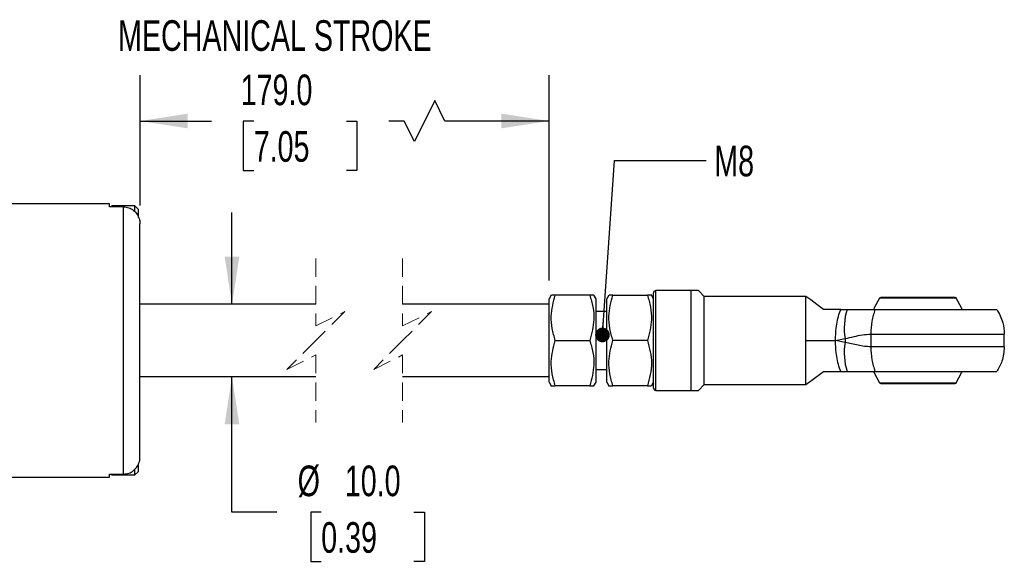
# Model space of a CAD drawing. Header units: millimetres. Extents: x 16 to 683, y 16 to 524.
# Tile 7 of 9: x 408 to 578, y 255 to 348. Entities that reach past the tile are written whole.
import ezdxf

# ---------------------------------------------------------------- set-up
doc = ezdxf.new("R2010")
doc.units = ezdxf.units.MM
doc.header["$LTSCALE"] = 2.5
doc.linetypes.add('HIDDEN', pattern=[1.905, 1.27, -0.635])
doc.layers.add('DIMENSIONS', color=140, linetype='Continuous', lineweight=25)
doc.styles.add('SLDTEXTSTYLE0', font='TXT', dxfattribs={"width": 0.7})
doc.dimstyles.new('SLDDIMSTYLE0', dxfattribs={"dimtxt": 5.39502, "dimasz": 8.255, "dimexe": 0, "dimexo": 0.0625, "dimgap": 1.348755, "dimtad": 0, "dimtih": 1, "dimtoh": 1, "dimlfac": 0.8, "dimrnd": 1e-09, "dimzin": 4, "dimdsep": 46, "dimtxsty": 'SLDTEXTSTYLE0', "dimsah": 1, "dimcen": 0.09, "dimadec": 0, "dimazin": 1, "dimtfac": 1, "dimtmove": 0, "dimatfit": 0, "dimfxl": 0, "dimfrac": 2, "dimtolj": 1, "dimtzin": 12, "dimarcsym": 0})
doc.dimstyles.new('SLDDIMSTYLE4', dxfattribs={"dimtxt": 5.39502, "dimasz": 8.255, "dimexe": 0, "dimexo": 0.0625, "dimgap": 1.348755, "dimtad": 0, "dimtih": 1, "dimtoh": 1, "dimlfac": 0.8, "dimrnd": 1e-09, "dimzin": 4, "dimdsep": 46, "dimtxsty": 'SLDTEXTSTYLE0', "dimsah": 1, "dimcen": 0.09, "dimadec": 0, "dimazin": 1, "dimtfac": 1, "dimtofl": 0, "dimtmove": 0, "dimatfit": 3, "dimfxl": 0, "dimfrac": 2, "dimtolj": 1, "dimtzin": 12, "dimarcsym": 0})
doc.dimstyles.new('SLDDIMSTYLE8', dxfattribs={"dimtxt": 0.18, "dimasz": 2.54, "dimexe": 0, "dimexo": 0.0625, "dimgap": 0, "dimtad": 0, "dimtih": 1, "dimtoh": 1, "dimdec": 0, "dimrnd": 1e-09, "dimzin": 0, "dimdsep": 46, "dimtxsty": 'Standard', "dimblk1": 'DOT', "dimblk2": 'DOT', "dimsah": 1, "dimcen": 0.09, "dimadec": 0, "dimazin": 0, "dimtfac": 2.54, "dimtdec": 0, "dimtofl": 0, "dimtmove": 0, "dimatfit": 3, "dimldrblk": 'DOT', "dimfxl": 0, "dimfrac": 2, "dimtolj": 1, "dimtzin": 0, "dimarcsym": 0})

# ---------------------------------------------------------------- blocks, each defined once
blk = doc.blocks.new('_D_14')
at = {"layer": 'DIMENSIONS'}
for p, q in [((444.55, 299.28), (444.55, 315.16)), ((444.55, 263.38), (444.55, 286.78)), ((452.29, 263.38), (444.55, 263.38)), ((459.98, 263.38), (458.17, 263.38)), ((458.17, 263.38), (458.17, 254.81)), ((476.02, 263.38), (477.83, 263.38)), ((477.83, 263.38), (477.83, 254.81)), ((458.17, 254.81), (459.98, 254.81)), ((477.83, 254.81), (476.02, 254.81))]:
    blk.add_line(p, q, dxfattribs=at)
for points in [[(444.55, 299.28), (445.82, 307.54), (443.28, 307.54)], [(444.55, 286.78), (443.28, 278.53), (445.82, 278.53)]]:
    blk.add_solid(points, dxfattribs=at)
at = {"layer": 'DIMENSIONS', "char_height": 5.292, "attachment_point": 1, "style": 'SLDTEXTSTYLE0'}
for s, insert in [('%%c', (455.91, 271.41)), ('10.0', (464.06, 271.41)), ('0.39', (459.98, 261.63))]:
    blk.add_mtext(s, dxfattribs=dict(at, insert=insert))
blk = doc.blocks.new('_D_15')
at = {"layer": 'DIMENSIONS'}
for p, q in [((428.65, 316.36), (428.65, 338.91)), ((499.37, 303.4), (499.37, 338.91)), ((479.61, 334.5), (476.08, 327.44)), ((481.37, 330.97), (479.61, 334.5)), ((428.65, 330.97), (441, 330.97)), ((448.31, 330.97), (446.5, 330.97)), ((446.5, 330.97), (446.5, 322.39)), ((464.34, 330.97), (466.15, 330.97)), ((466.15, 330.97), (466.15, 322.39)), ((474.32, 330.97), (471.65, 330.97)), ((476.08, 327.44), (474.32, 330.97)), ((499.37, 330.97), (481.37, 330.97)), ((446.5, 322.39), (448.31, 322.39)), ((466.15, 322.39), (464.34, 322.39))]:
    blk.add_line(p, q, dxfattribs=at)
for points in [[(428.65, 330.97), (436.9, 329.7), (436.9, 332.24)], [(499.37, 330.97), (491.12, 332.24), (491.12, 329.7)]]:
    blk.add_solid(points, dxfattribs=at)
at = {"layer": 'DIMENSIONS', "char_height": 5.292, "attachment_point": 1, "style": 'SLDTEXTSTYLE0'}
for s, insert in [('179.0', (446.06, 339)), ('7.05', (448.31, 329.22))]:
    blk.add_mtext(s, dxfattribs=dict(at, insert=insert))
blk = doc.blocks.new('_Dot')
at = {"color": 0, "linetype": 'ByBlock', "lineweight": -2}
blk.add_line((-0.5, 0), (-1, 0), dxfattribs=at)
at = {"color": 0, "linetype": 'ByBlock', "const_width": 0.5}
blk.add_lwpolyline([(-0.25, 0, 1), (0.25, 0, 1)], format="xyb", close=True, dxfattribs=at)

msp = doc.modelspace()

# ---------------------------------------------------------------- linework, layer by layer
for p, q in [((423.398, 316.659), (397.023, 316.659)), ((423.398, 316.137), (423.398, 316.659)), ((425.773, 316.137), (423.398, 316.137)), ((427.773, 316.284), (423.773, 316.284)), ((423.773, 316.137), (423.773, 316.284)), ((425.773, 269.931), (425.773, 316.137)), ((428.398, 315.659), (427.773, 316.284)), ((427.773, 315.279), (427.773, 316.284)), ((428.398, 314.31), (428.398, 315.659)), ((428.648, 272.88), (428.648, 313.188)), ((517.834, 284.409), (517.834, 301.659)), ((523.96, 301.659), (517.834, 301.659)), ((523.96, 284.409), (523.96, 301.659)), ((525.21, 301.659), (523.96, 301.659)), ((526.209, 300.66), (525.21, 301.659)), ((499.753, 300.882), (499.371, 300.221)), ((499.371, 293.034), (499.371, 300.221)), ((500.454, 300.882), (499.777, 300.882)), ((506.414, 300.882), (500.454, 300.882)), ((507.115, 300.882), (506.414, 300.882)), ((507.496, 300.221), (507.115, 300.882)), ((507.496, 285.846), (507.496, 300.221)), ((509.715, 300.882), (509.334, 300.221)), ((509.334, 299.259), (509.334, 300.221)), ((510.416, 300.882), (509.74, 300.882)), ((510.416, 300.882), (516.376, 300.882)), ((517.459, 300.221), (517.077, 300.882)), ((517.459, 284.784), (517.459, 301.284)), ((526.209, 285.408), (526.209, 300.66)), ((543.757, 300.659), (526.209, 300.659)), ((543.757, 293.034), (543.757, 300.659)), ((569.788, 300.355), (556.514, 300.355)), ((569.576, 300.471), (556.725, 300.471)), ((459.058, 299.284), (428.648, 299.284)), ((499.371, 299.284), (474.058, 299.284)), ((509.334, 298.034), (507.496, 298.034)), ((509.334, 285.846), (509.334, 299.259)), ((549.813, 298.409), (546.834, 298.409)), ((549.813, 298.409), (550.886, 298.409)), ((550.886, 298.409), (555.728, 298.409)), ((555.728, 298.409), (576.769, 298.409)), ((499.371, 285.846), (499.371, 293.034)), ((500.454, 293.034), (506.414, 293.034)), ((516.376, 293.034), (510.416, 293.034)), ((543.757, 293.034), (548.901, 293.034)), ((543.757, 285.409), (543.757, 293.034)), ((548.901, 293.034), (550.563, 293.363)), ((550.563, 292.705), (548.901, 293.034)), ((550.563, 293.363), (550.563, 292.705)), ((555.012, 294.129), (578.084, 294.129)), ((555.012, 294.129), (555.012, 291.939)), ((578.084, 291.939), (578.084, 294.129)), ((578.084, 291.939), (555.012, 291.939)), ((507.496, 288.034), (509.334, 288.034)), ((428.648, 286.784), (459.058, 286.784)), ((474.058, 286.784), (499.371, 286.784)), ((546.834, 287.659), (549.813, 287.659)), ((549.813, 287.659), (550.886, 287.659)), ((550.886, 287.659), (555.728, 287.659)), ((555.728, 287.659), (576.769, 287.659)), ((499.371, 285.846), (499.753, 285.186)), ((506.414, 285.186), (500.454, 285.186)), ((506.414, 285.186), (507.115, 285.186)), ((507.115, 285.186), (507.496, 285.846)), ((509.334, 285.846), (509.715, 285.186)), ((516.376, 285.186), (510.416, 285.186)), ((516.376, 285.186), (517.052, 285.186)), ((517.077, 285.186), (517.459, 285.846)), ((517.834, 284.409), (523.96, 284.409)), ((523.96, 284.409), (525.21, 284.409)), ((525.21, 284.409), (526.209, 285.408)), ((526.209, 285.409), (543.757, 285.409)), ((556.514, 285.713), (569.788, 285.713)), ((556.725, 285.596), (569.576, 285.596)), ((427.773, 269.784), (427.773, 270.8)), ((428.398, 270.409), (428.398, 271.734)), ((397.023, 269.409), (423.398, 269.409)), ((423.398, 269.931), (425.773, 269.931)), ((423.398, 269.409), (423.398, 269.931)), ((423.711, 269.821), (423.773, 269.784)), ((423.773, 269.784), (423.773, 269.931)), ((423.773, 269.784), (427.773, 269.784)), ((427.773, 269.784), (428.398, 270.409))]:
    msp.add_line(p, q)
at = {"color": 7, "linetype": 'HIDDEN', "lineweight": 18}
for p, q in [((459.058, 307.221), (459.058, 295.534)), ((474.058, 307.221), (474.058, 295.534)), ((459.058, 295.534), (464.058, 298.034)), ((464.058, 298.034), (459.058, 293.034)), ((474.058, 295.534), (479.058, 298.034)), ((479.058, 298.034), (474.058, 293.034)), ((459.058, 293.034), (454.058, 288.034)), ((474.058, 293.034), (469.058, 288.034)), ((454.058, 288.034), (459.058, 290.534)), ((459.058, 290.534), (459.058, 278.846)), ((469.058, 288.034), (474.058, 290.534)), ((474.058, 290.534), (474.058, 278.846))]:
    msp.add_line(p, q, dxfattribs=at)
at = {"flags": 128}
for points in [[(546.834, 298.409), (545.656, 299.27), (544.616, 300.03), (543.951, 300.517), (543.757, 300.659)], [(556.514, 300.355), (555.603, 298.655), (555.517, 298.459)], [(570.769, 298.494), (570.698, 298.655), (569.788, 300.355)], [(555.461, 287.743), (555.603, 287.413), (556.514, 285.713)], [(543.757, 285.409), (543.984, 285.575), (544.792, 286.166), (546.834, 287.659)], [(569.788, 285.713), (570.698, 287.413), (570.784, 287.609)]]:
    msp.add_lwpolyline(points, dxfattribs=at)
for centre, start, end in [((561.192, 295.216), 162.78507, 189.88826), ((561.192, 290.852), 170.11174, 197.21493)]:
    msp.add_arc(centre, 10.789, start, end)
for points, knots in [([(425.773, 316.137), (426.091, 316.106), (426.726, 316.043), (427.575, 315.554), (428.224, 314.83), (428.591, 313.998), (428.631, 313.43), (428.648, 313.188)], [0, 0, 0, 0, 0.2082805, 0.4164966, 0.6265866, 0.84115, 1, 1, 1, 1]), ([(517.459, 301.284), (517.461, 301.314), (517.464, 301.37), (517.498, 301.461), (517.552, 301.539), (517.624, 301.598), (517.712, 301.646), (517.785, 301.654), (517.834, 301.659)], [0, 0, 0, 0, 0.1516868, 0.284886, 0.4950309, 0.626537, 0.754744, 1, 1, 1, 1]), ([(500.454, 293.034), (500.253, 293.713), (499.848, 295.082), (499.621, 297.771), (500.131, 299.676), (500.454, 300.882)], [0, 0, 0, 0, 0.2658216, 0.5354584, 1, 1, 1, 1]), ([(506.414, 300.882), (506.614, 300.203), (507.019, 298.835), (507.246, 296.146), (506.736, 294.24), (506.414, 293.034)], [0, 0, 0, 0, 0.2658218, 0.5354585, 1, 1, 1, 1]), ([(510.416, 293.034), (510.215, 293.713), (509.811, 295.082), (509.583, 297.771), (510.093, 299.676), (510.416, 300.882)], [0, 0, 0, 0, 0.2658221, 0.5354586, 1, 1, 1, 1]), ([(516.376, 300.882), (516.577, 300.203), (516.982, 298.835), (517.209, 296.146), (516.699, 294.24), (516.376, 293.034)], [0, 0, 0, 0, 0.2658221, 0.5354585, 1, 1, 1, 1]), ([(517.052, 300.882), (517.059, 300.882), (517.306, 300.882), (516.834, 300.882), (516.376, 300.882)], [0, 0, 0, 0, 0.0292806, 1, 1, 1, 1]), ([(556.514, 300.355), (556.528, 300.373), (556.556, 300.411), (556.628, 300.459), (556.689, 300.467), (556.725, 300.471)], [0, 0, 0, 0, 0.2767612, 0.562444, 1, 1, 1, 1]), ([(569.576, 300.471), (569.599, 300.47), (569.646, 300.466), (569.725, 300.431), (569.764, 300.383), (569.788, 300.355)], [0, 0, 0, 0, 0.2768438, 0.5624586, 1, 1, 1, 1]), ([(548.901, 293.034), (548.91, 293.495), (548.93, 294.43), (549.1, 295.821), (549.366, 297.165), (549.668, 298.006), (549.813, 298.409)], [0, 0, 0, 0, 0.25214165, 0.51182362, 0.76582546, 1, 1, 1, 1]), ([(555.728, 298.409), (555.521, 297.734), (555.095, 296.339), (555.04, 294.881), (555.012, 294.129)], [0, 0, 0, 0, 0.4843463, 1, 1, 1, 1]), ([(576.769, 298.409), (577.188, 297.66), (577.936, 296.323), (578.039, 294.799), (578.084, 294.129)], [0, 0, 0, 0, 0.5600006, 1, 1, 1, 1]), ([(500.454, 285.186), (500.253, 285.865), (499.848, 287.233), (499.621, 289.922), (500.131, 291.828), (500.454, 293.034)], [0, 0, 0, 0, 0.2658216, 0.5354584, 1, 1, 1, 1]), ([(506.414, 293.034), (506.614, 292.355), (507.019, 290.986), (507.246, 288.297), (506.736, 286.391), (506.414, 285.186)], [0, 0, 0, 0, 0.2658218, 0.5354585, 1, 1, 1, 1]), ([(510.416, 285.186), (510.215, 285.865), (509.811, 287.233), (509.583, 289.922), (510.093, 291.828), (510.416, 293.034)], [0, 0, 0, 0, 0.2658221, 0.5354586, 1, 1, 1, 1]), ([(516.376, 293.034), (516.727, 291.726), (517.428, 289.11), (516.727, 286.494), (516.376, 285.186)], [0, 0, 0, 0, 0.5, 1, 1, 1, 1]), ([(549.813, 287.659), (549.668, 288.062), (549.366, 288.903), (549.1, 290.247), (548.93, 291.637), (548.91, 292.573), (548.901, 293.034)], [0, 0, 0, 0, 0.2341745, 0.4881764, 0.7478584, 1, 1, 1, 1]), ([(550.563, 293.363), (551.081, 293.482), (552.07, 293.709), (553.543, 294.052), (554.52, 294.103), (555.012, 294.129)], [0, 0, 0, 0, 0.3527824, 0.6733781, 1, 1, 1, 1]), ([(555.012, 291.939), (554.642, 291.953), (553.895, 291.982), (552.783, 292.189), (551.677, 292.452), (550.935, 292.621), (550.563, 292.705)], [0, 0, 0, 0, 0.24579699, 0.49514147, 0.74752528, 1, 1, 1, 1]), ([(555.012, 291.939), (555.04, 291.187), (555.095, 289.729), (555.521, 288.334), (555.728, 287.659)], [0, 0, 0, 0, 0.5156537, 1, 1, 1, 1]), ([(578.084, 291.939), (578.01, 291.084), (577.878, 289.557), (577.108, 288.239), (576.769, 287.659)], [0, 0, 0, 0, 0.5600001, 1, 1, 1, 1]), ([(499.777, 285.186), (499.77, 285.186), (499.524, 285.186), (499.996, 285.186), (500.454, 285.186)], [0, 0, 0, 0, 0.0292806, 1, 1, 1, 1]), ([(509.74, 285.186), (509.733, 285.186), (509.486, 285.186), (509.958, 285.186), (510.416, 285.186)], [0, 0, 0, 0, 0.0292554, 1, 1, 1, 1]), ([(517.459, 284.784), (517.461, 284.754), (517.464, 284.698), (517.498, 284.607), (517.552, 284.529), (517.624, 284.47), (517.712, 284.422), (517.785, 284.414), (517.834, 284.409)], [0, 0, 0, 0, 0.1517089, 0.2849238, 0.4950299, 0.6265659, 0.7547447, 1, 1, 1, 1]), ([(556.725, 285.596), (556.702, 285.598), (556.655, 285.602), (556.577, 285.637), (556.537, 285.685), (556.514, 285.713)], [0, 0, 0, 0, 0.27672897, 0.56251242, 1, 1, 1, 1]), ([(569.788, 285.713), (569.774, 285.695), (569.745, 285.657), (569.674, 285.609), (569.613, 285.601), (569.576, 285.596)], [0, 0, 0, 0, 0.2768305, 0.56248592, 1, 1, 1, 1]), ([(425.773, 269.931), (426.091, 269.962), (426.726, 270.025), (427.575, 270.514), (428.224, 271.238), (428.591, 272.07), (428.631, 272.638), (428.648, 272.88)], [0, 0, 0, 0, 0.2082804, 0.4164965, 0.6265862, 0.84115, 1, 1, 1, 1])]:
    msp.add_open_spline(points, degree=3, knots=knots)

# ---------------------------------------------------------------- texts
at = {"layer": 'DIMENSIONS', "attachment_point": 1, "style": 'SLDTEXTSTYLE0'}
for s, insert, char_height in [('MECHANICAL STROKE', (424.854, 348.388), 5.29167), ('M8', (527.942, 326.699), 5.2917)]:
    msp.add_mtext(s, dxfattribs=dict(at, insert=insert, char_height=char_height))

# ---------------------------------------------------------------- dimensions: what is measured, and where the dimension line sits
at = {"layer": 'DIMENSIONS'}
dim = msp.add_linear_dim(base=(499.371, 330.969), p1=(428.648, 313.188), p2=(499.371, 300.221), text='179.0', dimstyle='SLDDIMSTYLE4', dxfattribs=at)
dim.commit()
dim.dimension.update_dxf_attribs({"geometry": '_D_15', "text_midpoint": (456.323, 330.969), "dimtype": 160})
dim = msp.add_linear_dim(base=(444.554, 286.784), p1=(423.398, 299.284), p2=(423.398, 286.784), angle=90, text='%%c<>', dimstyle='SLDDIMSTYLE0', dxfattribs=at)
dim.commit()
dim.dimension.update_dxf_attribs({"geometry": '_D_14', "text_midpoint": (444.554, 263.384), "dimtype": 160})

# ---------------------------------------------------------------- leaders
msp.add_leader([(508.608, 293.982), (510.687, 324.135), (526.562, 324.135)], dimstyle='SLDDIMSTYLE8', dxfattribs=at)

doc.saveas('drawing.dxf')
